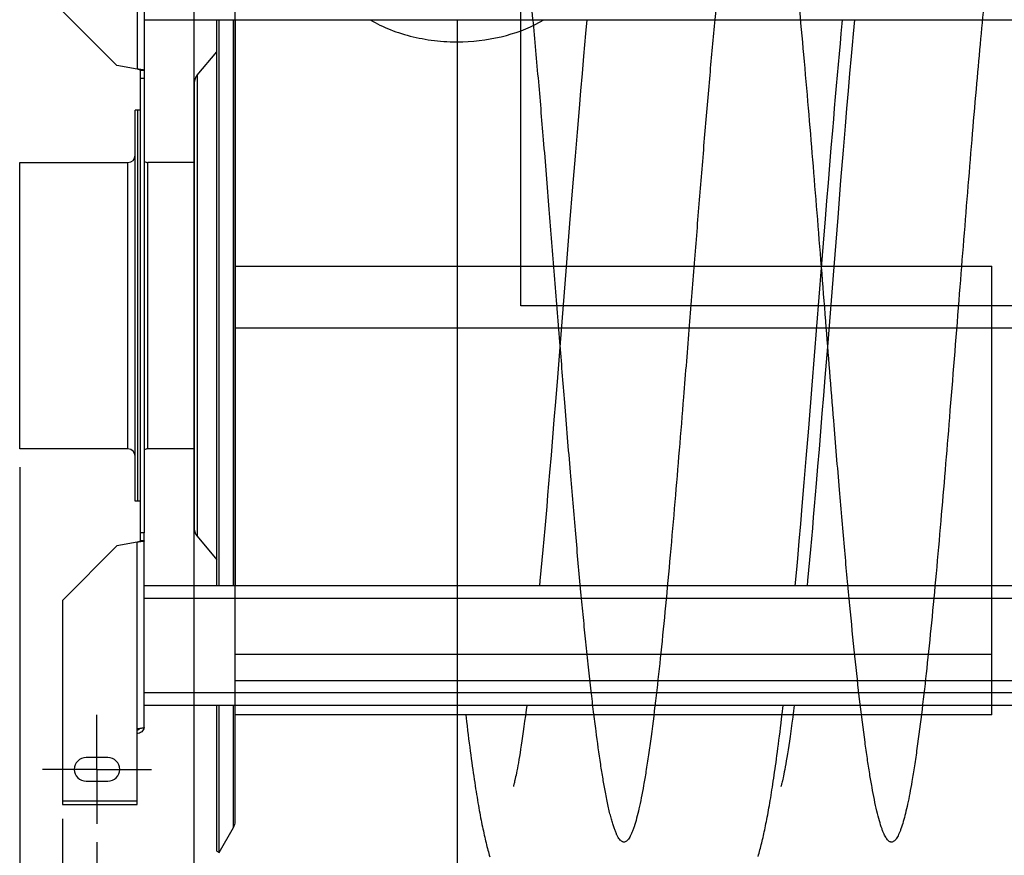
# Model space of a CAD drawing. Extents: x 0 to 420, y -81 to 390.
# Tile 4 of 18: x 153 to 208, y 60 to 106. Entities that reach past the tile are written whole.
import ezdxf

# ---------------------------------------------------------------- set-up
doc = ezdxf.new("R2010")
doc.units = 0
doc.header["$LTSCALE"] = 23.1
doc.linetypes.add('CENTER', pattern=[0.6, 0.375, -0.075, 0.075, -0.075])
doc.layers.get('0').update_dxf_attribs({"linetype": 'CONTINUOUS'})
for name, color, linetype in [('110528_DXF_CONTINUOUS_LINE', 7, 'CONTINUOUS'), ('110528_DXF_DIMENSION', 7, 'CONTINUOUS'), ('110534_DXF_AXIS', 7, 'CONTINUOUS'), ('110534_DXF_CONTINUOUS_LINE', 7, 'CONTINUOUS'), ('110651_DXF_CONTINUOUS_LINE', 7, 'CONTINUOUS'), ('110801_DXF_CONTINUOUS_LINE', 7, 'CONTINUOUS'), ('112850_DXF_CONTINUOUS_LINE', 7, 'CONTINUOUS'), ('AG_HOSE_125_DXF_CONTINUOUS', 7, 'CONTINUOUS'), ('ASE_65_125-5_DXF_DIMENSION', 7, 'CONTINUOUS')]:
    doc.layers.add(name, color=color, linetype=linetype)
doc.styles.get("Standard").update_dxf_attribs({"font": 'txt', "width": 0.7})
doc.dimstyles.new('DIMSTYLE_1', dxfattribs={"dimtxt": 3.5, "dimasz": 3, "dimexe": 1.5, "dimexo": 1, "dimgap": 0.875, "dimtad": 1, "dimdec": 0, "dimlfac": 10, "dimtxsty": 'STANDARD', "dimblk": '_ARROW_FILLED', "dimblk1": '_ARROW_FILLED', "dimblk2": '_ARROW_FILLED', "dimcen": 0.09, "dimazin": 3, "dimtp": 0.8, "dimtm": 0.8, "dimtfac": 1, "dimtdec": 0, "dimtofl": 0, "dimtmove": 0, "dimatfit": 3, "dimtolj": 1})
doc.dimstyles.new('DIMSTYLE_2', dxfattribs={"dimtxt": 3.5, "dimasz": 3, "dimexe": 1.5, "dimexo": 1, "dimgap": 0.875, "dimtad": 1, "dimdec": 3, "dimlfac": 10, "dimtxsty": 'STANDARD', "dimblk": '_ARROW_FILLED', "dimblk1": '_ARROW_FILLED', "dimblk2": '_ARROW_FILLED', "dimcen": 0.09, "dimazin": 3, "dimtp": 0.8, "dimtm": 0.8, "dimtfac": 1, "dimtdec": 3, "dimtofl": 0, "dimtmove": 0, "dimatfit": 3, "dimtolj": 1})

# ---------------------------------------------------------------- blocks, each defined once
blk = doc.blocks.new('_ARROW_FILLED')
at = {"color": 0, "linetype": 'BYBLOCK'}
blk.add_solid([(0, 0), (-1, 0.167), (-1, -0.167)], dxfattribs=at)
blk = doc.blocks.new('*D5')
at = {"layer": 'ASE_65_125-5_DXF_DIMENSION', "color": 2, "linetype": 'CONTINUOUS'}
for p, q in [((155.817, 62.42), (155.817, 31.016)), ((237.017, 62.42), (237.017, 31.016)), ((155.817, 32.516), (196.417, 32.516)), ((237.017, 32.516), (196.417, 32.516))]:
    blk.add_line(p, q, dxfattribs=at)
at = {"layer": 'ASE_65_125-5_DXF_DIMENSION', "color": 2, "linetype": 'CONTINUOUS', "xscale": 3, "yscale": 3, "zscale": 3, "rotation": 180}
blk.add_blockref('_ARROW_FILLED', (155.817, 32.516), dxfattribs=at)
at = {"layer": 'ASE_65_125-5_DXF_DIMENSION', "color": 2, "linetype": 'CONTINUOUS', "xscale": 3, "yscale": 3, "zscale": 3}
blk.add_blockref('_ARROW_FILLED', (237.017, 32.516), dxfattribs=at)
at = {"layer": 'ASE_65_125-5_DXF_DIMENSION', "color": 2, "linetype": 'CONTINUOUS', "insert": (196.417, 36.891), "char_height": 3.5, "width": 11.25, "attachment_point": 2}
blk.add_mtext('812', dxfattribs=at)
blk = doc.blocks.new('*D6')
at = {"layer": 'ASE_65_125-5_DXF_DIMENSION', "color": 2, "linetype": 'CONTINUOUS'}
for p, q in [((157.717, 61.147), (157.717, 41.016)), ((235.117, 61.147), (235.117, 41.016)), ((157.717, 42.516), (196.417, 42.516)), ((235.117, 42.516), (196.417, 42.516))]:
    blk.add_line(p, q, dxfattribs=at)
at = {"layer": 'ASE_65_125-5_DXF_DIMENSION', "color": 2, "linetype": 'CONTINUOUS', "xscale": 3, "yscale": 3, "zscale": 3, "rotation": 180}
blk.add_blockref('_ARROW_FILLED', (157.717, 42.516), dxfattribs=at)
at = {"layer": 'ASE_65_125-5_DXF_DIMENSION', "color": 2, "linetype": 'CONTINUOUS', "xscale": 3, "yscale": 3, "zscale": 3}
blk.add_blockref('_ARROW_FILLED', (235.117, 42.516), dxfattribs=at)
at = {"layer": 'ASE_65_125-5_DXF_DIMENSION', "color": 2, "linetype": 'CONTINUOUS', "insert": (196.417, 46.891), "char_height": 3.5, "width": 12.375, "attachment_point": 2}
blk.add_mtext('774', dxfattribs=at)
blk = doc.blocks.new('*D7')
at = {"layer": 'ASE_65_125-5_DXF_DIMENSION', "color": 2, "linetype": 'CONTINUOUS'}
for p, q in [((153.467, 81.772), (153.467, 21.016)), ((238.817, 76.589), (238.817, 21.016)), ((153.467, 22.516), (196.142, 22.516)), ((238.817, 22.516), (196.142, 22.516))]:
    blk.add_line(p, q, dxfattribs=at)
at = {"layer": 'ASE_65_125-5_DXF_DIMENSION', "color": 2, "linetype": 'CONTINUOUS', "xscale": 3, "yscale": 3, "zscale": 3, "rotation": 180}
blk.add_blockref('_ARROW_FILLED', (153.467, 22.516), dxfattribs=at)
at = {"layer": 'ASE_65_125-5_DXF_DIMENSION', "color": 2, "linetype": 'CONTINUOUS', "xscale": 3, "yscale": 3, "zscale": 3}
blk.add_blockref('_ARROW_FILLED', (238.817, 22.516), dxfattribs=at)
at = {"layer": 'ASE_65_125-5_DXF_DIMENSION', "color": 2, "linetype": 'CONTINUOUS', "insert": (196.142, 26.891), "char_height": 3.5, "width": 12, "attachment_point": 2}
blk.add_mtext('854', dxfattribs=at)

msp = doc.modelspace()

# ---------------------------------------------------------------- linework, layer by layer
at = {"layer": '110528_DXF_CONTINUOUS_LINE', "color": 3, "linetype": 'CONTINUOUS'}
for p, q in [((164.29894, 75.24691), (164.29894, 106.37776)), ((163.21929, 103.32815), (164.29894, 104.61483)), ((163.06722, 102.91033), (163.06722, 78.3835)), ((163.21929, 77.96568), (164.29894, 76.679)), ((164.29894, 60.64691), (164.29894, 68.65659))]:
    msp.add_line(p, q, dxfattribs=at)
at = {"layer": '110528_DXF_CONTINUOUS_LINE', "color": 7, "linetype": 'CONTINUOUS'}
for p, q in [((164.42885, 75.24691), (164.42885, 106.37776)), ((165.31497, 106.37776), (165.31497, 75.24691)), ((164.42885, 60.57191), (164.42885, 68.65659)), ((165.31497, 62.28089), (165.31497, 68.65659)), ((164.42885, 60.57191), (165.22788, 61.95589)), ((164.29894, 60.64691), (164.42885, 60.57191))]:
    msp.add_line(p, q, dxfattribs=at)
at = {"layer": '110528_DXF_CONTINUOUS_LINE', "color": 9, "linetype": 'CONTINUOUS'}
for p, q in [((165.22788, 75.24691), (165.22788, 106.37776)), ((163.21929, 103.32815), (163.21929, 77.96568)), ((165.22788, 61.95589), (165.22788, 68.65659))]:
    msp.add_line(p, q, dxfattribs=at)
at = {"layer": '110528_DXF_CONTINUOUS_LINE', "color": 3, "linetype": 'CONTINUOUS'}
for centre, start, end in [((163.71722, 102.91033), 140, 180), ((163.71722, 78.38349), 180, 220)]:
    msp.add_arc(centre, 0.65, start, end, dxfattribs=at)
at = {"layer": '110528_DXF_CONTINUOUS_LINE', "color": 7, "linetype": 'CONTINUOUS'}
msp.add_arc((164.66497, 62.28089), 0.65, 330, 360, dxfattribs=at)
at = {"layer": '110528_DXF_DIMENSION', "color": 2, "linetype": 'CONTINUOUS'}
msp.add_line((163.06722, 49.39749), (163.06722, 131.89634), dxfattribs=at)
at = {"layer": '110534_DXF_AXIS', "color": 7, "linetype": 'CENTER'}
for q in [(157.71722, 68.14692), (154.71721, 65.14691), (157.71722, 62.1469), (160.71723, 65.14691)]:
    msp.add_line((157.71722, 65.14691), q, dxfattribs=at)
at = {"layer": '110534_DXF_CONTINUOUS_LINE', "color": 9, "linetype": 'CONTINUOUS'}
for p, q in [((159.91722, 113.89917), (159.91722, 103.65826)), ((159.91722, 67.39466), (159.91722, 77.63557)), ((155.81722, 63.42026), (159.91722, 63.42026))]:
    msp.add_line(p, q, dxfattribs=at)
at = {"layer": '110534_DXF_CONTINUOUS_LINE', "color": 3, "linetype": 'CONTINUOUS'}
for p, q in [((160.31722, 113.83896), (160.31722, 78.14691)), ((155.81722, 106.85222), (158.81722, 103.85222)), ((159.91722, 103.65826), (158.81722, 103.85222)), ((160.31722, 67.45487), (160.31722, 78.14691)), ((155.81722, 74.44161), (158.81722, 77.44161)), ((159.91722, 77.63557), (158.81722, 77.44161)), ((155.81722, 74.44161), (155.81722, 63.22025)), ((159.91722, 63.22025), (159.91722, 67.39466)), ((158.31722, 65.79691), (157.11722, 65.79691)), ((157.11722, 64.49691), (158.31722, 64.49691)), ((155.81722, 63.22026), (159.91722, 63.22026))]:
    msp.add_line(p, q, dxfattribs=at)
at = {"layer": '110534_DXF_CONTINUOUS_LINE', "color": 7, "linetype": 'CONTINUOUS'}
for p, q in [((160.11722, 78.14691), (160.11722, 103.58523)), ((160.31722, 103.58523), (160.11722, 103.58523)), ((160.31722, 103.14691), (160.11722, 103.14691)), ((160.11722, 77.70859), (160.11722, 78.14691)), ((160.31722, 78.14691), (160.11722, 78.14691)), ((160.31722, 77.70859), (160.11722, 77.70859))]:
    msp.add_line(p, q, dxfattribs=at)
at = {"layer": '110534_DXF_CONTINUOUS_LINE', "color": 3, "linetype": 'CONTINUOUS'}
for centre, radius, start, end in [((159.92577, 67.51225), 0.39145, 349.89085, 350.655351), ((157.11722, 65.14691), 0.65, 90, 270), ((158.31722, 65.14691), 0.65, 270, 90)]:
    msp.add_arc(centre, radius, start, end, dxfattribs=at)
at = {"layer": '110534_DXF_CONTINUOUS_LINE', "color": 7, "linetype": 'CONTINUOUS'}
for points, knots in [([(160.11722, 103.58523), (160.11722, 103.59316), (160.09421, 103.61024), (160.0532, 103.6239), (159.9899, 103.64161), (159.94277, 103.65232), (159.91722, 103.65826)], [0, 0, 0, 0, 0.1095964, 0.32647794, 0.63723776, 1, 1, 1, 1]), ([(160.11722, 77.70859), (160.11722, 77.70067), (160.09421, 77.68359), (160.0532, 77.66993), (159.9899, 77.65222), (159.94277, 77.6415), (159.91722, 77.63557)], [0, 0, 0, 0, 0.1095964, 0.32647794, 0.63723776, 1, 1, 1, 1]), ([(159.91722, 67.31444), (159.9514, 67.31444), (160.02079, 67.33231), (160.07204, 67.3825), (160.08947, 67.41171)], [0, 0, 0, 0, 0.50119096, 1, 1, 1, 1])]:
    msp.add_open_spline(points, degree=3, knots=knots, dxfattribs=at)
at = {"layer": '110534_DXF_CONTINUOUS_LINE', "color": 3, "linetype": 'CONTINUOUS'}
for points, knots in [([(160.31722, 103.58523), (160.31722, 103.58921), (160.30531, 103.59796), (160.28302, 103.60485), (160.24561, 103.61403), (160.17383, 103.62648), (160.06261, 103.6414), (159.96826, 103.65233), (159.91722, 103.65826)], [0, 0, 0, 0, 0.0290834, 0.08885385, 0.18164624, 0.30490852, 0.62429132, 1, 1, 1, 1]), ([(160.31722, 77.70859), (160.31722, 77.70462), (160.30531, 77.69587), (160.28302, 77.68897), (160.24561, 77.67979), (160.17383, 77.66735), (160.06261, 77.65243), (159.96826, 77.6415), (159.91722, 77.63557)], [0, 0, 0, 0, 0.0290834, 0.08885385, 0.18164624, 0.30490852, 0.62429132, 1, 1, 1, 1]), ([(159.91722, 67.39466), (159.96826, 67.39955), (160.04241, 67.40664), (160.13662, 67.41674), (160.19665, 67.42412), (160.24541, 67.43111), (160.28314, 67.43867), (160.30441, 67.44425), (160.31722, 67.45128), (160.31722, 67.45487)], [0, 0, 0, 0, 0.37771184, 0.54853637, 0.69852876, 0.82207755, 0.91471109, 0.97358369, 1, 1, 1, 1]), ([(160.31114, 67.44354), (160.3031, 67.3984), (160.27061, 67.31007), (160.17938, 67.20285), (160.05677, 67.13284), (159.96351, 67.11667), (159.91722, 67.11667)], [0, 0, 0, 0, 0.24875061, 0.49833507, 0.74886161, 1, 1, 1, 1])]:
    msp.add_open_spline(points, degree=3, knots=knots, dxfattribs=at)
at = {"layer": '110651_DXF_CONTINUOUS_LINE', "color": 3, "linetype": 'CONTINUOUS'}
for p, q in [((165.31497, 92.8291), (183.51703, 92.8291)), ((197.5613, 92.8291), (198.22814, 92.8291)), ((181.27896, 68.14691), (165.31497, 68.14691)), ((195.99008, 68.14691), (195.38468, 68.14691))]:
    msp.add_line(p, q, dxfattribs=at)
at = {"layer": '110801_DXF_CONTINUOUS_LINE', "color": 7, "linetype": 'CONTINUOUS'}
for p, q in [((160.31722, 106.37776), (232.51722, 106.37776)), ((232.51722, 75.24691), (160.31722, 75.24691)), ((232.51722, 68.65659), (160.31722, 68.65659))]:
    msp.add_line(p, q, dxfattribs=at)
at = {"layer": '110801_DXF_CONTINUOUS_LINE', "color": 9, "linetype": 'CONTINUOUS'}
for p, q in [((232.51722, 74.54691), (160.31722, 74.54691)), ((232.51722, 69.35659), (160.31722, 69.35659))]:
    msp.add_line(p, q, dxfattribs=at)
at = {"layer": '112850_DXF_CONTINUOUS_LINE', "color": 7, "linetype": 'CONTINUOUS'}
for p, q in [((159.81722, 79.89691), (159.81722, 101.39691)), ((159.96722, 101.39691), (159.81722, 101.39691)), ((160.11722, 101.39691), (159.96722, 101.39691)), ((159.96722, 79.89694), (159.96722, 101.39689)), ((159.96722, 79.89694), (159.96722, 101.39689)), ((153.46722, 82.77191), (153.46722, 98.52191)), ((153.46722, 98.52191), (159.41722, 98.52191)), ((163.06722, 98.52191), (160.51722, 98.52191)), ((159.41722, 82.77191), (153.46722, 82.77191)), ((163.06722, 82.77191), (160.51722, 82.77191)), ((159.96722, 79.89691), (159.81722, 79.89691)), ((160.11722, 79.89691), (159.96722, 79.89691))]:
    msp.add_line(p, q, dxfattribs=at)
at = {"layer": '112850_DXF_CONTINUOUS_LINE', "color": 9, "linetype": 'CONTINUOUS'}
for p, q in [((159.41722, 82.77191), (159.41722, 98.52191)), ((160.51722, 82.77191), (160.51722, 98.52191))]:
    msp.add_line(p, q, dxfattribs=at)
at = {"layer": '112850_DXF_CONTINUOUS_LINE', "color": 7, "linetype": 'CONTINUOUS'}
for centre, start, end in [((159.41722, 98.92191), 270, 360), ((160.51722, 98.92191), 240, 270), ((159.41722, 82.37191), 0, 90), ((160.51722, 82.37191), 90, 120)]:
    msp.add_arc(centre, 0.4, start, end, dxfattribs=at)
at = {"layer": 'AG_HOSE_125_DXF_CONTINUOUS', "color": 9, "linetype": 'CONTINUOUS'}
for p, q in [((165.31497, 68.14691), (165.31497, 113.01191)), ((181.01497, 90.64691), (181.01497, 112.85214)), ((165.31497, 92.8291), (206.91497, 92.8291)), ((206.91497, 68.14691), (206.91497, 92.8291)), ((214.11497, 90.64691), (181.01497, 90.64691)), ((165.31497, 89.42747), (227.31497, 89.42747)), ((165.31497, 71.47599), (206.91497, 71.47599)), ((165.31497, 70.04075), (227.31497, 70.04075)), ((206.91497, 68.14691), (165.31497, 68.14691))]:
    msp.add_line(p, q, dxfattribs=at)
at = {"layer": 'AG_HOSE_125_DXF_CONTINUOUS', "color": 4, "linetype": 'CONTINUOUS'}
msp.add_line((177.51497, 106.37776), (177.51497, -81.34614), dxfattribs=at)
at = {"layer": 'AG_HOSE_125_DXF_CONTINUOUS', "color": 7, "linetype": 'CONTINUOUS'}
for p, q in [((184.65241, 106.37776), (184.58204, 105.60947)), ((199.36352, 106.37776), (199.29245, 105.60173)), ((184.58204, 105.60947), (184.52648, 104.99368)), ((198.5906, 105.06371), (198.64261, 105.62342)), ((199.29245, 105.60173), (199.23686, 104.98563)), ((198.53845, 104.49493), (198.5906, 105.06371)), ((184.52648, 104.99368), (184.47101, 104.37116)), ((198.48614, 103.91702), (198.53845, 104.49493)), ((199.23686, 104.98563), (199.18148, 104.364)), ((184.47101, 104.37116), (184.38793, 103.42543)), ((199.18148, 104.364), (199.09866, 103.42106)), ((184.38793, 103.42543), (184.30505, 102.4669)), ((198.43366, 103.33024), (198.48614, 103.91702)), ((199.09866, 103.42106), (199.01603, 102.46541)), ((198.38102, 102.73493), (198.43366, 103.33024)), ((184.30505, 102.4669), (184.22241, 101.49724)), ((198.32825, 102.13161), (198.38102, 102.73493)), ((199.01603, 102.46541), (198.93356, 101.49771)), ((198.27537, 101.52081), (198.32825, 102.13161)), ((184.22241, 101.49724), (184.11258, 100.18913)), ((198.22239, 100.90301), (198.27537, 101.52081)), ((198.93356, 101.49771), (198.85124, 100.51916)), ((198.16934, 100.27876), (198.22239, 100.90301)), ((184.11258, 100.18913), (184.00307, 98.8652)), ((198.08963, 99.33094), (198.16934, 100.27876)), ((198.85124, 100.51916), (198.7417, 99.19961)), ((198.00975, 98.37023), (198.08963, 99.33094)), ((198.7417, 99.19961), (198.60515, 97.53061)), ((184.00307, 98.8652), (183.86649, 97.19122)), ((197.9297, 97.39757), (198.00975, 98.37023)), ((198.60515, 97.53061), (198.44186, 95.50739)), ((183.86649, 97.19122), (183.70313, 95.16269)), ((197.84946, 96.41412), (197.9297, 97.39757)), ((197.76908, 95.4213), (197.84946, 96.41412)), ((197.66169, 94.08563), (197.76908, 95.4213)), ((198.44186, 95.50739), (198.22515, 92.79142)), ((183.70313, 95.16269), (183.51331, 92.78233)), ((197.55415, 92.73935), (197.66169, 94.08563)), ((183.51331, 92.78233), (183.16257, 88.36826)), ((197.04055, 86.28248), (197.55415, 92.73935)), ((198.22515, 92.79142), (197.87481, 88.38247)), ((183.16257, 88.36826), (183.0283, 86.68987)), ((197.87481, 88.38247), (197.74052, 86.70373)), ((183.0283, 86.68987), (182.92112, 85.36068)), ((197.74052, 86.70373), (197.66009, 85.70495)), ((196.85009, 83.91794), (197.04055, 86.28248)), ((197.66009, 85.70495), (197.57975, 84.71434)), ((182.92112, 85.36068), (182.84087, 84.37334)), ((197.57975, 84.71434), (197.49957, 83.73345)), ((182.84087, 84.37334), (182.76075, 83.39561)), ((196.7135, 82.2464), (196.85009, 83.91794)), ((182.76075, 83.39561), (182.68077, 82.42888)), ((197.49957, 83.73345), (197.41961, 82.76384)), ((182.68077, 82.42888), (182.60098, 81.4745)), ((197.41961, 82.76384), (197.33989, 81.80671)), ((196.6039, 80.92383), (196.7135, 82.2464)), ((197.33989, 81.80671), (197.26039, 80.86294)), ((182.60098, 81.4745), (182.54789, 80.8458)), ((182.54789, 80.8458), (182.49489, 80.22358)), ((196.49397, 79.61751), (196.6039, 80.92383)), ((197.26039, 80.86294), (197.20751, 80.24158)), ((182.49489, 80.22358), (182.44199, 79.60828)), ((197.20751, 80.24158), (197.1547, 79.62682)), ((182.44199, 79.60828), (182.3892, 79.00022)), ((196.41132, 78.65022), (196.49397, 79.61751)), ((197.1547, 79.62682), (197.10197, 79.01898)), ((182.3892, 79.00022), (182.33653, 78.39976)), ((196.3285, 77.69499), (196.41132, 78.65022)), ((197.10197, 79.01898), (197.0493, 78.41843)), ((182.33653, 78.39976), (182.28398, 77.8072)), ((197.0493, 78.41843), (196.99671, 77.8255)), ((182.28398, 77.8072), (182.23154, 77.22281)), ((196.24547, 76.75271), (196.3285, 77.69499)), ((196.99671, 77.8255), (196.94425, 77.24053)), ((182.23154, 77.22281), (182.17922, 76.64679)), ((196.94425, 77.24053), (196.89191, 76.66403)), ((182.17922, 76.64679), (182.12702, 76.07945)), ((196.18997, 76.13192), (196.24547, 76.75271)), ((196.89191, 76.66403), (196.83969, 76.0964)), ((196.10961, 75.24691), (196.18997, 76.13192)), ((196.83969, 76.0964), (196.78764, 75.53809)), ((196.78764, 75.53809), (196.76019, 75.24691)), ((181.31411, 68.41914), (181.27224, 68.09531)), ((181.34416, 68.65659), (181.31411, 68.41914)), ((196.01735, 68.35749), (195.97306, 68.01689)), ((196.05529, 68.65659), (196.01735, 68.35749)), ((177.99134, 68.14691), (178.03431, 67.78294)), ((181.23168, 67.78928), (181.19231, 67.49959)), ((181.27224, 68.09531), (181.23168, 67.78928)), ((195.97306, 68.01689), (195.92995, 67.69397)), ((181.15408, 67.22533), (181.11693, 66.96555)), ((181.19231, 67.49959), (181.15408, 67.22533)), ((195.86758, 67.2423), (195.82758, 66.96258)), ((181.08078, 66.71937), (181.04562, 66.4863)), ((181.11693, 66.96555), (181.08078, 66.71937)), ((195.78887, 66.69929), (195.75148, 66.45221)), ((195.82758, 66.96258), (195.78887, 66.69929)), ((180.97834, 66.05833), (180.94634, 65.86336)), ((181.01144, 66.26593), (180.97834, 66.05833)), ((181.04562, 66.4863), (181.01144, 66.26593)), ((195.71545, 66.22095), (195.68079, 66.00505)), ((195.75148, 66.45221), (195.71545, 66.22095)), ((180.88586, 65.51058), (180.85744, 65.35208)), ((180.91551, 65.68092), (180.88586, 65.51058)), ((180.94634, 65.86336), (180.91551, 65.68092)), ((195.6156, 65.61692), (195.5852, 65.44423)), ((195.64749, 65.80384), (195.6156, 65.61692)), ((195.68079, 66.00505), (195.64749, 65.80384)), ((180.80465, 65.07062), (180.78042, 64.94741)), ((180.83033, 65.20542), (180.80465, 65.07062)), ((180.85744, 65.35208), (180.83033, 65.20542)), ((195.50377, 65.0091), (195.47996, 64.88986)), ((195.52923, 65.14073), (195.50377, 65.0091)), ((195.5564, 65.28564), (195.52923, 65.14073)), ((195.5852, 65.44423), (195.5564, 65.28564)), ((180.66718, 64.42681), (180.65377, 64.37221)), ((180.68215, 64.4898), (180.66718, 64.42681)), ((180.6987, 64.56172), (180.68215, 64.4898)), ((180.71681, 64.64297), (180.6987, 64.56172)), ((180.73648, 64.73401), (180.71681, 64.64297)), ((180.75769, 64.83534), (180.73648, 64.73401)), ((180.78042, 64.94741), (180.75769, 64.83534)), ((195.38456, 64.45299), (195.37017, 64.39359)), ((195.40056, 64.52125), (195.38456, 64.45299)), ((195.41812, 64.59864), (195.40056, 64.52125)), ((195.4372, 64.68548), (195.41812, 64.59864)), ((195.45779, 64.78227), (195.4372, 64.68548)), ((195.47996, 64.88986), (195.45779, 64.78227)), ((180.61392, 64.22242), (180.61054, 64.21096)), ((180.64195, 64.32563), (180.63176, 64.28679)), ((180.65377, 64.37221), (180.64195, 64.32563)), ((195.3241, 64.2192), (195.32094, 64.20854)), ((195.35744, 64.34275), (195.34641, 64.30014)), ((195.37017, 64.39359), (195.35744, 64.34275))]:
    msp.add_line(p, q, dxfattribs=at)
for points in [[(198.64261, 105.62342), (198.6945, 106.17392), (198.71392, 106.37776)], [(182.12702, 76.07945), (182.07495, 75.52111), (182.0491, 75.24691)], [(194.06921, 60.35521), (194.0944, 60.44368), (194.11941, 60.53337), (194.14421, 60.62426), (194.16884, 60.7164), (194.1933, 60.80984), (194.21758, 60.90455), (194.24169, 61.00054), (194.26566, 61.0979), (194.2895, 61.19673), (194.31323, 61.29709), (194.33687, 61.39901), (194.36042, 61.50261), (194.38391, 61.60795), (194.40734, 61.71506), (194.43072, 61.824), (194.45405, 61.93479), (194.47734, 62.0475), (194.50062, 62.16223), (194.52389, 62.27899), (194.54715, 62.39788), (194.57044, 62.51903), (194.59377, 62.64256), (194.61714, 62.76846), (194.64054, 62.8968), (194.66398, 63.02759), (194.68748, 63.16093), (194.71104, 63.29692), (194.73467, 63.4356), (194.75839, 63.57705), (194.78221, 63.72149), (194.80615, 63.86903), (194.83021, 64.01968), (194.85439, 64.17352), (194.87869, 64.33055), (194.90311, 64.49088), (194.9277, 64.65475), (194.95243, 64.82211), (194.97733, 64.99312), (195.00246, 65.16833), (195.02782, 65.3478), (195.05342, 65.53163), (195.07934, 65.72046), (195.10557, 65.91438), (195.13213, 66.11351), (195.1591, 66.31861), (195.18652, 66.53007), (195.21434, 66.74776), (195.24257, 66.97171), (195.27125, 67.20255), (195.30033, 67.43991), (195.32963, 67.68235), (195.35916, 67.93001), (195.38891, 68.18286), (195.44359, 68.65659)], [(178.03431, 67.78294), (178.06412, 67.53492), (178.09382, 67.29122), (178.12331, 67.05269), (178.15256, 66.81946), (178.1816, 66.59127), (178.2104, 66.36831), (178.23895, 66.15053), (178.26726, 65.93781), (178.29531, 65.73029), (178.32309, 65.5279), (178.35061, 65.33051), (178.37785, 65.13815), (178.40481, 64.95079), (178.4315, 64.76826), (178.45795, 64.5903), (178.48414, 64.4169), (178.51009, 64.2479), (178.53585, 64.08285), (178.56143, 63.92167), (178.58684, 63.76428), (178.61211, 63.61034), (178.63726, 63.45978), (178.6623, 63.31252), (178.68726, 63.16825), (178.71216, 63.02686), (178.737, 62.88833), (178.7618, 62.75254), (178.78657, 62.61938), (178.81131, 62.48884), (178.83603, 62.36087), (178.86072, 62.23544), (178.8854, 62.11245), (178.91009, 61.99181), (178.9348, 61.87342), (178.95954, 61.75723), (178.9843, 61.64326), (179.00909, 61.53147), (179.03392, 61.42175), (179.0588, 61.31403), (179.08376, 61.20823), (179.10879, 61.1043), (179.1339, 61.00218), (179.15912, 60.9018), (179.18445, 60.80311), (179.2099, 60.70605), (179.23549, 60.61058), (179.26122, 60.51662), (179.28713, 60.42407), (179.31322, 60.3329)], [(195.92995, 67.69397), (195.88805, 67.3885), (195.86758, 67.2423)], [(180.63176, 64.28679), (180.62326, 64.25547), (180.61968, 64.24261), (180.61656, 64.2316), (180.61392, 64.22242)], [(195.34641, 64.30014), (195.33713, 64.26551), (195.33317, 64.2511), (195.32967, 64.23861), (195.32665, 64.22798), (195.3241, 64.2192)]]:
    msp.add_lwpolyline(points, dxfattribs=at)
at = {"layer": 'AG_HOSE_125_DXF_CONTINUOUS', "color": 9, "linetype": 'CONTINUOUS'}
msp.add_open_spline([(214.11497, 71.22584), (213.97062, 72.59485), (213.67662, 75.61822), (213.25654, 80.41861), (212.8135, 85.83613), (212.44304, 90.51682), (212.13988, 94.32888), (211.91571, 97.11491), (211.6857, 99.91252), (211.44955, 102.691), (211.21349, 105.34565), (210.97181, 107.9111), (210.72421, 110.34934), (210.48041, 112.52833), (210.24872, 114.37607), (210.0276, 115.93142), (209.83229, 117.10719), (209.66651, 117.94941), (209.54879, 118.47811), (209.43131, 118.93538), (209.31424, 119.32034), (209.19766, 119.63223), (209.09404, 119.8466), (209.00654, 119.98001), (208.94243, 120.05566), (208.87766, 120.1098), (208.81131, 120.142), (208.74321, 120.15037), (208.67554, 120.13384), (208.60981, 120.09417), (208.54743, 120.03477), (208.48704, 119.95753), (208.40264, 119.82272), (208.30026, 119.60478), (208.18358, 119.28574), (208.06237, 118.87985), (207.93786, 118.38346), (207.81044, 117.79364), (207.68276, 117.12209), (207.55489, 116.3707), (207.42692, 115.54164), (207.24957, 114.28932), (207.0782, 112.9261), (206.90874, 111.45512), (206.77133, 110.19232), (206.63023, 108.82545), (206.45913, 107.08595), (206.26379, 104.98975), (206.03923, 102.45227), (205.80873, 99.73382), (205.4908, 95.85977), (205.08651, 90.77029), (204.68301, 85.68004), (204.35149, 81.63743), (204.1092, 78.77692), (203.86076, 75.97494), (203.6056, 73.2708), (203.35075, 70.77621), (203.09064, 68.47011), (202.86208, 66.68398), (202.66921, 65.36732), (202.53659, 64.54683), (202.41062, 63.84593), (202.2927, 63.25794), (202.17502, 62.74022), (202.0551, 62.28464), (201.94887, 61.94684), (201.85876, 61.71015), (201.79484, 61.56388), (201.73097, 61.43931), (201.66711, 61.33645), (201.60312, 61.2552), (201.53861, 61.1955), (201.47273, 61.15759), (201.40492, 61.14307), (201.33689, 61.15352), (201.27071, 61.18764), (201.20603, 61.2436), (201.14197, 61.32107), (201.07809, 61.42014), (201.01206, 61.54509), (200.94433, 61.6975), (200.84639, 61.95391), (200.72679, 62.33906), (200.58942, 62.87745), (200.45589, 63.4941), (200.32533, 64.18216), (200.19749, 64.93476), (200.06948, 65.76489), (199.88359, 67.07888), (199.64981, 68.95515), (199.37457, 71.46024), (199.09888, 74.23677), (198.87045, 76.72475), (198.68411, 78.84773), (198.5353, 80.58961), (198.38251, 82.42055), (198.20463, 84.59385), (198.00644, 87.05845), (197.78202, 89.88106), (197.55171, 92.78587), (197.31539, 95.74483), (197.07909, 98.65137), (196.83673, 101.54923), (196.58818, 104.40049), (196.33879, 107.10233), (196.09583, 109.55348), (195.85493, 111.78836), (195.64418, 113.54721), (195.4673, 114.87087), (195.33925, 115.75649), (195.21128, 116.56629), (195.08345, 117.29789), (194.95585, 117.94918), (194.82578, 118.5306), (194.69293, 119.03549), (194.57324, 119.40641), (194.47511, 119.65119), (194.40597, 119.79825), (194.33689, 119.91986), (194.27032, 120.01252), (194.20663, 120.07857), (194.14656, 120.1216), (194.08517, 120.14556), (194.02272, 120.14905), (193.96086, 120.13174), (193.90041, 120.09495), (193.84088, 120.0396), (193.7797, 119.96323), (193.71711, 119.86423), (193.62594, 119.6888), (193.51525, 119.41266), (193.38879, 119.01476), (193.26185, 118.53174), (193.13454, 117.96485), (193.00695, 117.31564), (192.87913, 116.58609), (192.7471, 115.75264), (192.61158, 114.81344), (192.41964, 113.36575), (192.19139, 111.43168), (191.93077, 108.96562), (191.66782, 106.25368), (191.39792, 103.26347), (191.12135, 100.02437), (190.84466, 96.65256), (190.5641, 93.14887), (190.27205, 89.46326), (189.99335, 85.96254), (189.73098, 82.73288), (189.48861, 79.83185), (189.24005, 76.97636), (188.98479, 74.20571), (188.72979, 71.63335), (188.46939, 69.23632), (188.24099, 67.36628), (188.04866, 65.97547), (187.91318, 65.08041), (187.7812, 64.29143), (187.65348, 63.60642), (187.52604, 63.00284), (187.3962, 62.47152), (187.28116, 62.07735), (187.18349, 61.80103), (187.11428, 61.63052), (187.04515, 61.48544), (186.97607, 61.3658), (186.90689, 61.27148), (186.83715, 61.20234), (186.76572, 61.15858), (186.69159, 61.14235), (186.61732, 61.156), (186.54568, 61.19733), (186.47583, 61.26396), (186.4066, 61.35568), (186.3375, 61.4727), (186.26724, 61.61753), (186.19607, 61.79106), (186.12407, 61.99391), (186.05199, 62.22412), (185.97755, 62.48973), (185.90112, 62.79214), (185.82291, 63.13265), (185.74465, 63.50407), (185.64752, 64.00282), (185.53401, 64.64529), (185.35568, 65.76299), (185.18481, 66.99583), (185.01619, 68.34083), (184.87881, 69.5119), (184.73773, 70.79027), (184.5972, 72.13714), (184.46026, 73.51351), (184.27103, 75.49447), (184.03088, 78.15913), (183.73496, 81.63555), (183.44721, 85.15961), (183.15898, 88.76932), (182.87852, 92.30969), (182.58308, 96.01335), (182.28769, 99.63176), (181.98449, 103.1951), (181.68271, 106.53813), (181.36561, 109.76533), (181.13728, 111.83755), (181.01497, 112.85214)], degree=3, knots=[0, 0, 0, 0, 0.01469344, 0.03242186, 0.05143361, 0.07271145, 0.08253859, 0.09225099, 0.10254497, 0.11250025, 0.1220146, 0.1309918, 0.14000423, 0.14817323, 0.15439435, 0.15988029, 0.16494087, 0.16711365, 0.16904173, 0.17072148, 0.17215192, 0.17333427, 0.17427341, 0.17468524, 0.17503424, 0.17532824, 0.17558028, 0.17581071, 0.17604561, 0.17630977, 0.17662112, 0.17696012, 0.17735391, 0.17831655, 0.17952286, 0.1809778, 0.18283583, 0.18498405, 0.18741776, 0.19013157, 0.19311911, 0.19637145, 0.20363155, 0.20778348, 0.21217608, 0.21718986, 0.22245052, 0.23083261, 0.23966103, 0.24964071, 0.2599526, 0.28115064, 0.30413556, 0.31445512, 0.32444518, 0.33477714, 0.34447993, 0.3534365, 0.36154197, 0.36925024, 0.37265527, 0.37574517, 0.37812121, 0.38025599, 0.38214572, 0.38378721, 0.38528348, 0.38592246, 0.38648967, 0.38698653, 0.38741538, 0.3877801, 0.38808729, 0.38834835, 0.38858187, 0.38881315, 0.38906807, 0.38936632, 0.38972035, 0.3901376, 0.39062254, 0.39122741, 0.39191668, 0.39355118, 0.39552829, 0.39784616, 0.40028448, 0.40300293, 0.40599391, 0.40924954, 0.41716742, 0.42617435, 0.43614858, 0.44694863, 0.45284193, 0.45889587, 0.4656087, 0.47245285, 0.48217061, 0.49200013, 0.50267574, 0.51327314, 0.52368383, 0.53380176, 0.54431215, 0.5542327, 0.56276292, 0.57060302, 0.57822512, 0.58166991, 0.58485676, 0.58777605, 0.59042048, 0.59278358, 0.59485935, 0.59677863, 0.5983547, 0.59901528, 0.5995923, 0.60008796, 0.60050617, 0.60080666, 0.60106358, 0.60128905, 0.60150065, 0.60171931, 0.60196413, 0.602249, 0.60258283, 0.60300601, 0.60349713, 0.60469127, 0.60617524, 0.60795177, 0.61002015, 0.6123759, 0.61501312, 0.61792545, 0.62138247, 0.62514151, 0.63351258, 0.64216859, 0.65160977, 0.66259466, 0.67421487, 0.68630878, 0.69870543, 0.71173205, 0.72577126, 0.73618943, 0.7463182, 0.75684395, 0.76678334, 0.77601647, 0.78443494, 0.79251876, 0.79612391, 0.79942101, 0.80218097, 0.80466188, 0.80685808, 0.80876453, 0.8104991, 0.81123788, 0.81189186, 0.81246241, 0.81295192, 0.81336451, 0.81370748, 0.81399411, 0.8142472, 0.81449878, 0.81478121, 0.81511792, 0.81552292, 0.81600416, 0.81656632, 0.81723972, 0.8180051, 0.81886315, 0.8198141, 0.820949, 0.82219222, 0.82354298, 0.82500033, 0.82761554, 0.83050626, 0.83708085, 0.84089899, 0.84497489, 0.84966611, 0.85462673, 0.859429, 0.86442962, 0.87586715, 0.88798603, 0.90167004, 0.91360723, 0.92663772, 0.93957743, 0.9532647, 0.96538811, 0.97774894, 0.98909216, 1, 1, 1, 1], dxfattribs=at)
at = {"layer": 'AG_HOSE_125_DXF_CONTINUOUS', "color": 7, "linetype": 'CONTINUOUS'}
for points, knots in [([(172.73624, 106.37775), (173.08809, 106.16569), (173.85488, 105.7936), (175.1033, 105.40688), (176.44416, 105.18507), (177.36482, 105.15291), (177.82786, 105.16627)], [0, 0, 0, 0, 0.23261858, 0.48004389, 0.73769784, 1, 1, 1, 1]), ([(177.82786, 105.16627), (178.63606, 105.1896), (180.19009, 105.40597), (181.65448, 105.99253), (182.29348, 106.37762)], [0, 0, 0, 0, 0.5200914, 1, 1, 1, 1])]:
    msp.add_open_spline(points, degree=3, knots=knots, dxfattribs=at)

# ---------------------------------------------------------------- dimensions: what is measured, and where the dimension line sits
at = {"layer": 'ASE_65_125-5_DXF_DIMENSION', "color": 2, "linetype": 'CONTINUOUS'}
for base, p1, p2, dimstyle, picture, middle in [((153.4672192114, 22.5161632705), (238.8172192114, 77.5892227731), (153.4672192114, 82.7719141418), 'DIMSTYLE_1', '*D7', (195.6422177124, 22.5161632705)), ((157.71722, 42.51616), (235.11722, 62.1469), (157.71722, 62.1469), 'DIMSTYLE_2', '*D6', (195.91722, 42.51616))]:
    dim = msp.add_linear_dim(base=base, p1=p1, p2=p2, angle=180, dimstyle=dimstyle, dxfattribs=at)
    dim.commit()
    dim.dimension.update_dxf_attribs({"geometry": picture, "text_midpoint": middle, "dimtype": 160})
dim = msp.add_linear_dim(base=(237.01722, 32.51616), p1=(155.81722, 63.42026), p2=(237.01722, 63.42026), dimstyle='DIMSTYLE_2', dxfattribs=at)
dim.commit()
dim.dimension.update_dxf_attribs({"geometry": '*D5', "text_midpoint": (195.91722, 32.51616), "dimtype": 160})

doc.saveas('drawing.dxf')
